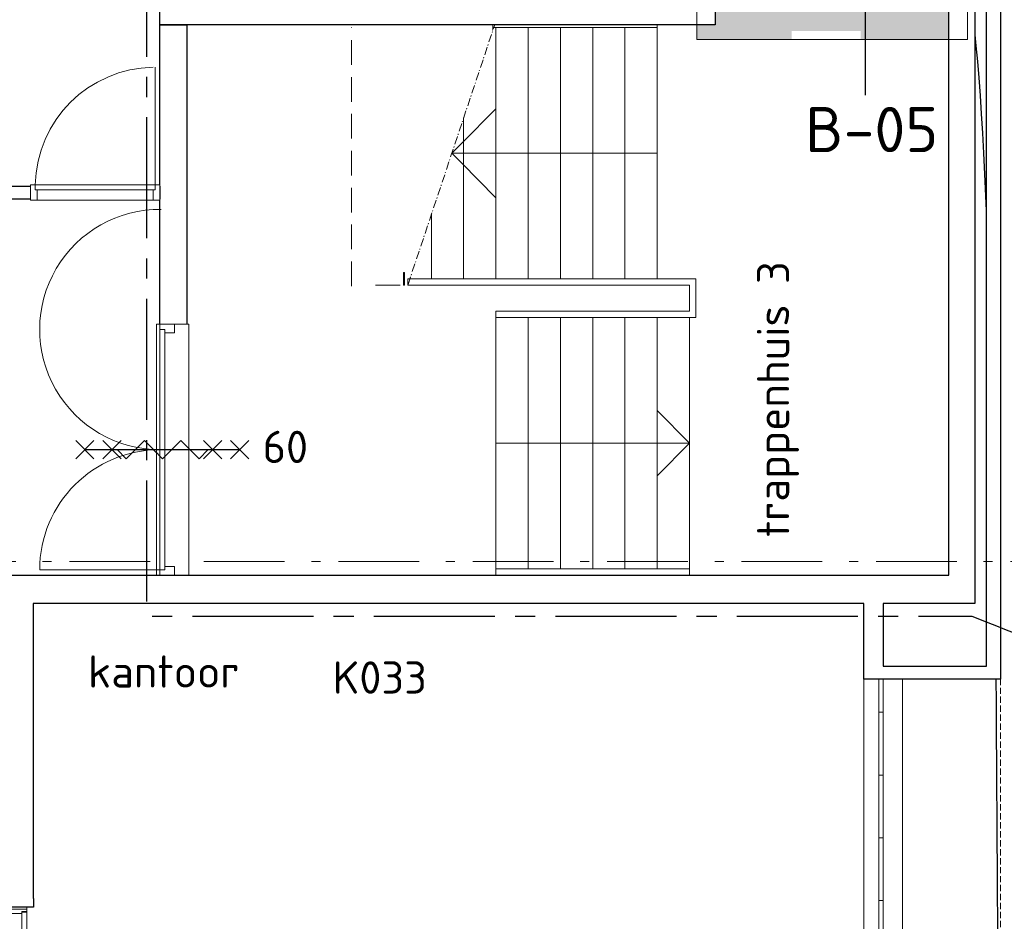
# Model space of a CAD drawing. Header units: millimetres. Extents: x -28579 to 211491, y -26192 to 102706.
# Tile 41 of 48: x 73573 to 81202, y 10108 to 17090. Entities that reach past the tile are written whole.
import ezdxf

# ---------------------------------------------------------------- set-up
doc = ezdxf.new("R2010")
doc.units = ezdxf.units.MM
doc.header["$LTSCALE"] = 100
doc.header["$PDMODE"] = 1
doc.header["$PDSIZE"] = -2
for name, pattern in [('B0202', [28.125, 18.75, -3.125, 3.125, -3.125]), ('HIDDEN', [9.525, 6.35, -3.175]), ('STYLE_02', [0.694427, 0.486069, -0.208359]), ('STYLE_06', [1.041641, 0.625, -0.208282, 0.069427, -0.138931])]:
    doc.linetypes.add(name, pattern=pattern)
for name, color, linetype in [('AA22FJ9-_GIPS', 251, 'Continuous'), ('AL22FF1-_KALKZANDST', 2, 'Continuous'), ('AL65_BEVEILIGING', 1, 'Continuous'), ('br.compartimentering', 4, 'B0202')]:
    doc.layers.add(name, color=color, linetype=linetype)
doc.layers.add('Dimension', color=7, linetype='Continuous', lineweight=5)
doc.layers.add('None', color=7, linetype='Continuous', lineweight=5)
doc.layers.add('hulplijn', color=30, linetype='Continuous', plot=False)
doc.layers.add('hulplijnen', color=6, linetype='Continuous', plot=False)
doc.styles.add('03_100', font='isocpeur.ttf')
doc.styles.add('Tekton Plus Regular', font='isocpeur.ttf')
doc.dimstyles.new('JW __', dxfattribs={"dimtxt": 211.792969, "dimasz": 150.068359, "dimexe": 316.999999, "dimexo": 158.999999, "dimgap": 0.5, "dimtad": 1, "dimdec": 0, "dimzin": 15, "dimtxsty": 'Tekton Plus Regular', "dimblk": 'DOT', "dimcen": 0, "dimse1": 1, "dimse2": 1, "dimazin": 0, "dimtfac": 0.8, "dimtdec": 0, "dimtix": 1, "dimtmove": 0, "dimatfit": 0, "dimldrblk": 'DOT', "dimfxl": 1, "dimfrac": 2, "dimtolj": 1, "dimtzin": 15, "dimarcsym": 0})

# ---------------------------------------------------------------- blocks, each defined once
blk = doc.blocks.new('Group-25')
at = {"color": 8, "linetype": 'Continuous', "lineweight": 5}
blk.add_wipeout([(19015, -8033), (19015, -7167), (19145, -7167), (19145, -8033)], dxfattribs=at).dxf.layer = 'None'
at = {"layer": 'None', "color": 8, "linetype": 'Continuous', "lineweight": 5}
blk.add_lwpolyline([(19015, -8033), (19015, -7167), (19145, -7167), (19145, -8033)], close=True, dxfattribs=at)
at = {"color": 8, "linetype": 'Continuous', "lineweight": 5}
blk.add_wipeout([(19106, -8010), (19106, -7190), (19145, -7190), (19145, -8010)], dxfattribs=at).dxf.layer = 'None'
at = {"layer": 'None', "color": 8, "linetype": 'Continuous', "lineweight": 5}
blk.add_lwpolyline([(19106, -8010), (19106, -7190), (19145, -7190), (19145, -8010)], close=True, dxfattribs=at)
at = {"color": 8, "linetype": 'Continuous', "lineweight": 5}
blk.add_wipeout([(19020, -8000), (19020, -7200), (19106, -7200), (19106, -8000)], dxfattribs=at).dxf.layer = 'None'
at = {"layer": 'None', "color": 8, "linetype": 'Continuous', "lineweight": 5}
for p, q in [((19030, -7167), (19130, -7167)), ((19318, -7598), (18818, -7598)), ((19030, -8033), (19130, -8033))]:
    blk.add_line(p, q, dxfattribs=at)
for points in [[(19130, -7150), (19145, -7150), (19145, -7185), (19106, -7185), (19106, -7200), (19015, -7200), (19015, -7150), (19030, -7150)], [(19130, -8050), (19145, -8050), (19145, -8015), (19106, -8015), (19106, -8000), (19015, -8000), (19015, -8050), (19030, -8050)]]:
    blk.add_lwpolyline(points, dxfattribs=at)
blk.add_lwpolyline([(19020, -8000), (19020, -7200), (19106, -7200), (19106, -8000)], close=True, dxfattribs=at)
blk = doc.blocks.new('Group-31')
at = {"color": 8, "linetype": 'Continuous', "lineweight": 5}
blk.add_wipeout([(25748, -5385), (25780, -5385), (25780, -5642), (25748, -5642)], dxfattribs=at).dxf.layer = 'None'
at = {"layer": 'None', "color": 8, "linetype": 'Continuous', "lineweight": 5}
blk.add_lwpolyline([(25748, -5385), (25780, -5385), (25780, -5642), (25748, -5642)], close=True, dxfattribs=at)
at = {"color": 8, "linetype": 'Continuous', "lineweight": 5}
blk.add_wipeout([(25748, -5642), (25780, -5642), (25780, -6128), (25748, -6128)], dxfattribs=at).dxf.layer = 'None'
at = {"layer": 'None', "color": 8, "linetype": 'Continuous', "lineweight": 5}
blk.add_lwpolyline([(25748, -5642), (25780, -5642), (25780, -6128), (25748, -6128)], close=True, dxfattribs=at)
at = {"color": 8, "linetype": 'Continuous', "lineweight": 5}
blk.add_wipeout([(25748, -6128), (25780, -6128), (25780, -6614), (25748, -6614)], dxfattribs=at).dxf.layer = 'None'
at = {"layer": 'None', "color": 8, "linetype": 'Continuous', "lineweight": 5}
blk.add_lwpolyline([(25748, -6128), (25780, -6128), (25780, -6614), (25748, -6614)], close=True, dxfattribs=at)
at = {"color": 8, "linetype": 'Continuous', "lineweight": 5}
blk.add_wipeout([(25748, -6614), (25780, -6614), (25780, -7100), (25748, -7100)], dxfattribs=at).dxf.layer = 'None'
at = {"layer": 'None', "color": 8, "linetype": 'Continuous', "lineweight": 5}
blk.add_lwpolyline([(25748, -6614), (25780, -6614), (25780, -7100), (25748, -7100)], close=True, dxfattribs=at)
at = {"color": 8, "linetype": 'Continuous', "lineweight": 5}
blk.add_wipeout([(25748, -7100), (25780, -7100), (25780, -7585), (25748, -7585)], dxfattribs=at).dxf.layer = 'None'
at = {"layer": 'None', "color": 8, "linetype": 'Continuous', "lineweight": 5}
blk.add_lwpolyline([(25748, -7100), (25780, -7100), (25780, -7585), (25748, -7585)], close=True, dxfattribs=at)
blk = doc.blocks.new('_DOT')
at = {"color": 0, "linetype": 'ByBlock', "lineweight": -2}
blk.add_line((-0.5, 0), (-1, 0), dxfattribs=at)
at = {"color": 0, "linetype": 'ByBlock', "lineweight": -2, "const_width": 0.5}
blk.add_lwpolyline([(-0.25, 0, 1), (0.25, 0, 1)], format="xyb", close=True, dxfattribs=at)
blk = doc.blocks.new('*D327')
at = {"layer": 'Defpoints', "color": 0, "linetype": 'Continuous', "lineweight": 0, "ltscale": 0.5, "transparency": 16777216}
for p in [(81173, 17393), (83153, 12893), (87768, 12893)]:
    blk.add_point(p, dxfattribs=at)
at = {"layer": 'Dimension', "color": 0, "linetype": 'Continuous', "lineweight": -2, "ltscale": 0.5, "transparency": 16777216}
blk.add_line((87768, 17242.9), (87768, 13043.1), dxfattribs=at)
at = {"layer": 'Dimension', "color": 0, "linetype": 'Continuous', "lineweight": -2, "ltscale": 0.5, "transparency": 16777216, "xscale": 150.068359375, "yscale": 150.068359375, "zscale": 150.068359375}
for p, rotation in [((87768, 17393), 90), ((87768, 12893), 270)]:
    blk.add_blockref('_DOT', p, dxfattribs=dict(at, rotation=rotation))
at = {"layer": 'Dimension', "color": 0, "linetype": 'Continuous', "lineweight": 15, "ltscale": 0.5, "transparency": 16777216, "insert": (87640.4, 15143), "char_height": 235.1, "attachment_point": 5, "rotation": 90, "style": 'Tekton Plus Regular'}
blk.add_mtext('\\A1;4500', dxfattribs=at)
blk = doc.blocks.new('60min br.w.')
at = {"layer": 'AL65_BEVEILIGING'}
for p, q in [((-670.7, 70.7), (-529.3, -70.7)), ((-670.7, -70.7), (-529.3, 70.7)), ((-600, 0), (600, 0)), ((-460.7, 70.7), (-319.3, -70.7)), ((-460.7, -70.7), (-319.3, 70.7)), ((319.3, -70.7), (460.7, 70.7)), ((319.3, 70.7), (460.7, -70.7)), ((529.3, -70.7), (670.7, 70.7)), ((529.3, 70.7), (670.7, -70.7))]:
    blk.add_line(p, q, dxfattribs=at)
blk.add_lwpolyline([(-350.8, 0), (-280.1, -70.7), (-138.7, 70.7), (2.7, -70.7), (144.2, 70.7), (285.6, -70.7), (356.3, 0)], dxfattribs=at)
at = {"layer": 'AL65_BEVEILIGING', "style": '03_100'}
blk.add_text('60', height=250, dxfattribs=at).set_placement((777.2, -103.7))

msp = doc.modelspace()

# ---------------------------------------------------------------- hatches: boundary and pattern name
at = {"layer": 'AA22FJ9-_GIPS', "linetype": 'Continuous', "lineweight": 0, "ltscale": 0.5}
msp.add_hatch(color=256, dxfattribs=at).paths.add_polyline_path([(78820.25981, 16937.09558), (80915.72806, 16937.09558), (80915.72806, 17409.31758), (78820.25981, 17409.31758)])

# ---------------------------------------------------------------- linework, layer by layer
at = {"layer": 'AL22FF1-_KALKZANDST'}
msp.add_lwpolyline([(70912, 15801), (74658, 15801), (74658, 15701), (70912, 15701)], close=True, dxfattribs=at)
at = {"layer": 'AL65_BEVEILIGING'}
msp.add_line((80127, 16505.12679), (80127, 17828.87321), dxfattribs=at)
at = {"layer": 'hulplijn'}
msp.add_open_spline([(70953, -21177), (70953, -18652), (70953, -16127), (76046.5, -16127), (81140, -16127), (81140, 618), (81140, 17363), (80038.5, 17421), (78937, 17479), (78937, 20249), (78937, 23019), (76515, 23070), (74093, 23121), (74093, 23821), (74093, 24521), (74691, 24521), (75289, 24521), (75289, 25021), (75289, 25521), (80201, 25521), (85113, 25521), (85824, 4712), (86535, -16097), (86510, -16097), (86485, -16097), (86485, -16112), (86485, -16127), (86510, -16127), (86535, -16127), (86533, -16470), (86485, -16802), (86485, -18989.5), (86485, -21177), (83823.5, -21177), (81162, -21177), (76057.5, -21177), (70953, -21177)], degree=2, knots=[0, 0, 0, 1, 1, 2, 2, 3, 3, 4, 4, 5, 5, 6, 6, 7, 7, 8, 8, 9, 9, 10, 10, 11, 11, 12, 12, 13, 13, 14, 14, 15, 15, 16, 16, 17, 17, 18, 18, 18], dxfattribs=at)
at = {"layer": 'None', "color": 8, "linetype": 'HIDDEN', "lineweight": 5, "ltscale": 0.3}
msp.add_line((76143, 15026), (76143, 17028), dxfattribs=at)
at = {"layer": 'None', "color": 8, "linetype": 'STYLE_02', "lineweight": 5}
msp.add_line((81173, -15562), (81173, 11983), dxfattribs=at)

# ---------------------------------------------------------------- next in the draw order: block references
at = {"layer": 'None', "color": 7}
msp.add_blockref('Group-25', (54483, 17368), dxfattribs=at)

# ---------------------------------------------------------------- next in the draw order: wipeouts: each hides what was drawn before it
at = {"color": 8, "linetype": 'Continuous', "lineweight": 5}
for points in [[(81173, 17363), (81173, 11983), (81063, 11983), (80663.808, 11983), (80663.808, 12083), (81063, 12083), (81063, 12205), (81063, 12431), (81063, 12542), (81063, 16152), (81063, 16532), (81063, 16626), (81063, 16940), (81063, 17253), (80973, 17253), (80973, 16940), (80973, 16626), (80973, 16532), (80973, 12788), (80973, 12761), (80973, 12569), (80663.808, 12569), (80663.808, 12788), (80691, 12788), (80773, 12788), (80773, 16532), (80773, 16626), (80773, 16940), (80773, 17253), (80773, 17363), (80973, 17363), (81063, 17363)], [(76330, 15033), (78513, 15033), (78513, 17078), (77013, 17078)], [(77263, 12838), (78763, 12838), (78763, 12788), (77263, 12788)], [(80113, 11983), (80413, 11983), (80413, -6247), (80113, -6247)]]:
    msp.add_wipeout(points, dxfattribs=at).dxf.layer = 'None'
at = {"color": 1, "linetype": 'Continuous', "lineweight": 35}
msp.add_wipeout([(74102, 11714.48), (75658.10011, 11714.48), (75658.10011, 12248), (74102, 12248)], dxfattribs=at).dxf.layer = 'None'

# ---------------------------------------------------------------- next in the draw order: linework, layer by layer
at = {"layer": 'None', "color": 8, "linetype": 'HIDDEN', "lineweight": 5, "ltscale": 0.3}
msp.add_lwpolyline([(76330, 15033), (78513, 15033), (78513, 17078), (77013, 17078)], dxfattribs=at)
at = {"layer": 'None', "color": 8, "linetype": 'Continuous', "lineweight": 5}
for points in [[(77263, 12838), (78763, 12838), (78763, 12788), (77263, 12788)], [(80113, 11983), (80413, 11983), (80413, -6247), (80113, -6247)]]:
    msp.add_lwpolyline(points, close=True, dxfattribs=at)

# ---------------------------------------------------------------- next in the draw order: texts
at = {"layer": 'None', "color": 1, "insert": (74102, 12166.99172), "char_height": 250, "attachment_point": 1, "line_spacing_factor": 0.976858, "style": 'Tekton Plus Regular'}
msp.add_mtext('kantoor', dxfattribs=at)

# ---------------------------------------------------------------- next in the draw order: dimensions: what is measured, and where the dimension line sits
at = {"layer": 'Dimension', "color": 140, "linetype": 'Continuous', "lineweight": 15}
dim = msp.add_linear_dim(base=(87768, 12893), p1=(81173, 17393), p2=(83153, 12893), angle=90, dimstyle='JW __', override={"dimtxt": 235.103516, "dimgap": 10, "dimpost": '<>', "dimtxsty": 'Tekton Plus Regular', "dimtmove": 2}, dxfattribs=at)
dim.commit()
dim.dimension.update_dxf_attribs({"geometry": '*D327', "text_midpoint": (87640.44824, 15143)})

# ---------------------------------------------------------------- next in the draw order: block references
at = {"layer": 'None', "color": 7}
msp.add_blockref('Group-31', (54483, 17368), dxfattribs=at)

# ---------------------------------------------------------------- next in the draw order: wipeouts: each hides what was drawn before it
at = {"color": 8, "linetype": 'Continuous', "lineweight": 5}
for points in [[(77240, 17051), (78513, 17051), (78513, 17001), (77240, 17001)], [(76763, 15581), (76763, 15083), (76596, 15083)], [(78513, 14783), (78763, 14783), (78763, 12838), (78513, 12838)]]:
    msp.add_wipeout(points, dxfattribs=at).dxf.layer = 'None'

# ---------------------------------------------------------------- next in the draw order: linework, layer by layer
at = {"layer": 'None', "color": 8, "linetype": 'Continuous', "lineweight": 5}
for points in [[(77240, 17051), (78513, 17051), (78513, 17001), (77240, 17001)], [(78513, 14783), (78763, 14783), (78763, 12838), (78513, 12838)]]:
    msp.add_lwpolyline(points, close=True, dxfattribs=at)
msp.add_lwpolyline([(76763, 15581), (76763, 15083), (76596, 15083)], dxfattribs=at)

# ---------------------------------------------------------------- next in the draw order: wipeouts: each hides what was drawn before it
at = {"color": 8, "linetype": 'Continuous', "lineweight": 5}
msp.add_wipeout([(80663.808, 12788), (80663.808, 12569), (80404, 12569), (80263, 12569), (80263, 12542), (80263, 12083), (80663.808, 12083), (80663.808, 11983), (80335, 11983), (80113, 11983), (80113, 12083), (80113, 12205), (80113, 12209), (80113, 12539), (80113, 12542), (80113, 12568), (73678, 12568), (73678, 10283), (73679, 10283), (73679, 10218), (73458, 10218), (73458, 12788), (73678, 12788), (80113, 12788), (80335, 12788)], dxfattribs=at).dxf.layer = 'None'

# ---------------------------------------------------------------- next in the draw order: linework, layer by layer
at = {"layer": 'AL22FF1-_KALKZANDST'}
for points in [[(80263, 12542), (80263, 12083), (81063, 12083), (81063, 12205), (81063, 12431), (81063, 12542), (81063, 16152), (81063, 16532), (81063, 16626), (81063, 16940), (81063, 17253), (80973, 17253), (80973, 16940), (80973, 16626), (80973, 16532), (80973, 12788), (80973, 12761), (80973, 12569), (80404, 12569), (80263, 12569)], [(74658, 17051), (74868, 17051), (74868, 12788), (74658, 12788)]]:
    msp.add_lwpolyline(points, close=True, dxfattribs=at)

# ---------------------------------------------------------------- next in the draw order: wipeouts: each hides what was drawn before it
at = {"color": 8, "linetype": 'Continuous', "lineweight": 5}
for points in [[(78263, 17028), (78513, 17028), (78513, 15083), (78263, 15083)], [(77013, 16330), (77013, 15083), (76763, 15083), (76763, 15581)], [(78263, 14783), (78513, 14783), (78513, 12838), (78263, 12838)]]:
    msp.add_wipeout(points, dxfattribs=at).dxf.layer = 'None'

# ---------------------------------------------------------------- next in the draw order: linework, layer by layer
at = {"layer": 'None', "color": 8, "linetype": 'Continuous', "lineweight": 5}
for points in [[(78263, 17028), (78513, 17028), (78513, 15083), (78263, 15083)], [(78263, 14783), (78513, 14783), (78513, 12838), (78263, 12838)]]:
    msp.add_lwpolyline(points, close=True, dxfattribs=at)
msp.add_lwpolyline([(77013, 16330), (77013, 15083), (76763, 15083), (76763, 15581)], dxfattribs=at)
at = {"layer": 'None', "color": 8, "linetype": 'Continuous', "lineweight": 5, "flags": 128}
msp.add_lwpolyline([(78513, 14062.19298), (78763, 13810), (78513, 13557.80702)], close=True, dxfattribs=at)

# ---------------------------------------------------------------- next in the draw order: wipeouts: each hides what was drawn before it
at = {"color": 8, "linetype": 'Continuous', "lineweight": 5}
for points in [[(78013, 17028), (78263, 17028), (78263, 15083), (78013, 15083)], [(78013, 14783), (78263, 14783), (78263, 12838), (78013, 12838)]]:
    msp.add_wipeout(points, dxfattribs=at).dxf.layer = 'None'

# ---------------------------------------------------------------- next in the draw order: linework, layer by layer
at = {"layer": 'None', "color": 8, "linetype": 'Continuous', "lineweight": 5}
for points in [[(78013, 17028), (78263, 17028), (78263, 15083), (78013, 15083)], [(78013, 14783), (78263, 14783), (78263, 12838), (78013, 12838)]]:
    msp.add_lwpolyline(points, close=True, dxfattribs=at)

# ---------------------------------------------------------------- next in the draw order: wipeouts: each hides what was drawn before it
at = {"color": 8, "linetype": 'Continuous', "lineweight": 5}
for points in [[(77763, 17028), (78013, 17028), (78013, 15083), (77763, 15083)], [(77763, 14783), (78013, 14783), (78013, 12838), (77763, 12838)]]:
    msp.add_wipeout(points, dxfattribs=at).dxf.layer = 'None'

# ---------------------------------------------------------------- next in the draw order: linework, layer by layer
at = {"layer": 'None', "color": 8, "linetype": 'Continuous', "lineweight": 5}
for points in [[(77763, 17028), (78013, 17028), (78013, 15083), (77763, 15083)], [(77763, 14783), (78013, 14783), (78013, 12838), (77763, 12838)]]:
    msp.add_lwpolyline(points, close=True, dxfattribs=at)

# ---------------------------------------------------------------- next in the draw order: wipeouts: each hides what was drawn before it
at = {"color": 8, "linetype": 'Continuous', "lineweight": 5}
for points in [[(77513, 17028), (77763, 17028), (77763, 15083), (77513, 15083)], [(77513, 14783), (77763, 14783), (77763, 12838), (77513, 12838)]]:
    msp.add_wipeout(points, dxfattribs=at).dxf.layer = 'None'

# ---------------------------------------------------------------- next in the draw order: linework, layer by layer
at = {"layer": 'None', "color": 8, "linetype": 'Continuous', "lineweight": 5}
for points in [[(77513, 17028), (77763, 17028), (77763, 15083), (77513, 15083)], [(77513, 14783), (77763, 14783), (77763, 12838), (77513, 12838)]]:
    msp.add_lwpolyline(points, close=True, dxfattribs=at)

# ---------------------------------------------------------------- next in the draw order: wipeouts: each hides what was drawn before it
at = {"color": 8, "linetype": 'Continuous', "lineweight": 5}
for points in [[(77263, 17028), (77513, 17028), (77513, 15083), (77263, 15083)], [(77263, 14783), (77513, 14783), (77513, 12838), (77263, 12838)]]:
    msp.add_wipeout(points, dxfattribs=at).dxf.layer = 'None'

# ---------------------------------------------------------------- next in the draw order: linework, layer by layer
at = {"layer": 'None', "color": 8, "linetype": 'Continuous', "lineweight": 5}
msp.add_line((77263, 13810), (78763, 13810), dxfattribs=at)
at = {"layer": 'None', "color": 8, "linetype": 'STYLE_06', "lineweight": 5, "ltscale": 10}
msp.add_line((64584, 12893), (89459, 12893), dxfattribs=at)
at = {"layer": 'None', "color": 8, "linetype": 'Continuous', "lineweight": 5}
for points in [[(77263, 17028), (77513, 17028), (77513, 15083), (77263, 15083)], [(77263, 14783), (77513, 14783), (77513, 12838), (77263, 12838)]]:
    msp.add_lwpolyline(points, close=True, dxfattribs=at)

# ---------------------------------------------------------------- next in the draw order: wipeouts: each hides what was drawn before it
at = {"color": 8, "linetype": 'Continuous', "lineweight": 5}
msp.add_wipeout([(77246, 17028), (77263, 17028), (77263, 15083), (77013, 15083), (77013, 16330)], dxfattribs=at).dxf.layer = 'None'

# ---------------------------------------------------------------- next in the draw order: linework, layer by layer
at = {"layer": 'None', "color": 8, "linetype": 'Continuous', "lineweight": 5}
for p, q in [((76921, 16055), (77263, 16400)), ((78513, 16055), (76921, 16055)), ((76921, 16055), (77263, 15710))]:
    msp.add_line(p, q, dxfattribs=at)
msp.add_lwpolyline([(77246, 17028), (77263, 17028), (77263, 15083), (77013, 15083), (77013, 16330)], dxfattribs=at)

# ---------------------------------------------------------------- next in the draw order: wipeouts: each hides what was drawn before it
at = {"color": 8, "linetype": 'Continuous', "lineweight": 5}
msp.add_wipeout([(78763, 15033), (78763, 14833), (77261, 14833), (77261, 14783), (78763, 14783), (78813, 14783), (78813, 15083), (78763, 15083), (76580, 15083), (76580, 15033), (77261, 15033)], dxfattribs=at).dxf.layer = 'None'

# ---------------------------------------------------------------- next in the draw order: linework, layer by layer
at = {"layer": 'None', "color": 8, "linetype": 'Continuous', "lineweight": 5}
msp.add_lwpolyline([(78763, 15033), (78763, 14833), (77261, 14833), (77261, 14783), (78763, 14783), (78813, 14783), (78813, 15083), (78763, 15083), (76580, 15083), (76580, 15033), (77261, 15033)], close=True, dxfattribs=at)

# ---------------------------------------------------------------- next in the draw order: wipeouts: each hides what was drawn before it
at = {"color": 8, "linetype": 'Continuous', "lineweight": 5}
msp.add_wipeout([(76555, 15133), (76546, 15133), (76546, 15033), (76555, 15033)], dxfattribs=at).dxf.layer = 'None'

# ---------------------------------------------------------------- next in the draw order: linework, layer by layer
at = {"layer": 'AL22FF1-_KALKZANDST'}
for points in [[(73458, 12788), (73678, 12788), (80113, 12788), (80335, 12788), (80691, 12788), (80773, 12788), (80773, 16532), (80773, 16626), (80773, 16940), (80773, 17253)], [(81173, 17253), (81173, 16940), (81173, 16626), (81173, 16532), (81173, 16152), (81173, 12431), (81173, 12205), (81173, 11983), (81063, 11983), (80335, 11983), (80113, 11983), (80113, 12083), (80113, 12205), (80113, 12209), (80113, 12539), (80113, 12542), (80113, 12568), (73678, 12568), (73678, 10283), (73679, 10283), (73679, 10218), (73458, 10218)]]:
    msp.add_lwpolyline(points, dxfattribs=at)
at = {"layer": 'None', "color": 8, "linetype": 'STYLE_06', "lineweight": 5}
msp.add_line((77262, 17075), (76580, 15033), dxfattribs=at)
at = {"layer": 'None', "color": 8, "linetype": 'Continuous', "lineweight": 5}
msp.add_lwpolyline([(76555, 15133), (76546, 15133), (76546, 15033), (76555, 15033)], close=True, dxfattribs=at)

# ---------------------------------------------------------------- next in the draw order: wipeouts: each hides what was drawn before it
at = {"color": 8, "linetype": 'Continuous', "lineweight": 5}
msp.add_wipeout([(78763, 17051), (78563, 17051), (77001, 17051), (76571, 17051), (76546, 17051), (75881, 17051), (74913, 17051), (74740, 17051), (74658, 17051), (74658, 17271), (74740, 17271), (74913, 17271), (75431, 17271), (75881, 17271), (76546, 17271), (76571, 17271), (77001, 17271), (78563, 17271), (78563, 17807), (78563, 18433), (78563, 19255), (78563, 19589), (78563, 19809), (78563, 20607), (78563, 22165), (78563, 22597), (78563, 22731), (78218, 22731), (78218, 22949), (78563, 22949), (78783, 22949), (78783, 22597), (78783, 22165), (78783, 19809), (78783, 19589), (78783, 18433), (78783, 17807), (78783, 17271), (78783, 17151), (78853, 17151), (78853, 17807), (78853, 18433), (78853, 22165), (78853, 22597), (78853, 23019), (78218, 23019), (78218, 23128), (78853, 23128), (78963, 23128), (78963, 23019), (78963, 22597), (78963, 22165), (78963, 18433), (78963, 17807), (78963, 17151), (78963, 17051), (78853, 17051)], dxfattribs=at).dxf.layer = 'None'
at = {"color": 1, "linetype": 'Continuous', "lineweight": 35}
msp.add_wipeout([(80088.52, 14197), (80088.52, 17002.92019), (79555, 17002.92019), (79555, 14197)], dxfattribs=at).dxf.layer = 'None'
at = {"color": 8, "linetype": 'Continuous', "lineweight": 15}
msp.add_wipeout([(74658, 15691), (73658, 15691), (73658, 15811), (74658, 15811)], dxfattribs=at).dxf.layer = 'None'
at = {"color": 255, "linetype": 'Continuous', "lineweight": 5}
msp.add_wipeout([(74633, 14732), (74883, 14732), (74883, 12788), (74633, 12788)], dxfattribs=at).dxf.layer = 'None'
at = {"color": 92, "linetype": 'Continuous', "lineweight": 25}
msp.add_wipeout([(75998, 11741.96), (76972.68002, 11741.96), (76972.68002, 12188), (75998, 12188)], dxfattribs=at).dxf.layer = 'None'
at = {"color": 43, "linetype": 'Continuous', "lineweight": 9}
msp.add_wipeout([(74156, 10413.68), (79072.27991, 10413.68), (79072.27991, 11444), (74156, 11444)], dxfattribs=at).dxf.layer = 'None'

# ---------------------------------------------------------------- next in the draw order: linework, layer by layer
at = {"layer": 'AL22FF1-_KALKZANDST'}
msp.add_lwpolyline([(78963, 17221), (78963, 17051), (78853, 17051), (78763, 17051), (78563, 17051), (77001, 17051), (76571, 17051), (76546, 17051), (75881, 17051), (74913, 17051), (74740, 17051), (74658, 17051), (74658, 17271)], dxfattribs=at)
at = {"layer": 'hulplijnen', "linetype": 'Continuous', "lineweight": 0, "ltscale": 0.5}
msp.add_lwpolyline([(78820.25981, 16937.09558), (80915.72806, 16937.09558), (80915.72806, 17409.31758), (78820.25981, 17409.31758)], close=True, dxfattribs=at)
at = {"layer": 'hulplijnen', "linetype": 'Continuous', "lineweight": 5}
msp.add_lwpolyline([(74633, 14732), (74883, 14732), (74883, 12788), (74633, 12788)], close=True, dxfattribs=at)
at = {"layer": 'None', "color": 140, "linetype": 'Continuous', "lineweight": 15}
msp.add_line((74678, 12830), (73728, 12830), dxfattribs=at)
at = {"layer": 'None', "color": 8, "linetype": 'Continuous', "lineweight": 15}
msp.add_lwpolyline([(74658, 15691), (73658, 15691), (73658, 15811), (74658, 15811)], close=True, dxfattribs=at)

# ---------------------------------------------------------------- next in the draw order: texts
at = {"layer": 'None', "color": 92, "insert": (79658.69819, 16413.85224), "char_height": 350, "attachment_point": 1, "line_spacing_factor": 0.976858, "style": 'Tekton Plus Regular'}
msp.add_mtext('B-05', dxfattribs=at)
at = {"layer": 'None', "color": 1, "insert": (79285.48059, 13081.19288), "char_height": 250, "attachment_point": 1, "rotation": 90, "line_spacing_factor": 0.976858, "style": 'Tekton Plus Regular'}
msp.add_mtext('trappenhuis 3', dxfattribs=at)
at = {"layer": 'None', "color": 1, "insert": (75998, 12120.27445), "char_height": 250, "attachment_point": 1, "line_spacing_factor": 0.976858, "style": 'Tekton Plus Regular'}
msp.add_mtext('K033', dxfattribs=at)

# ---------------------------------------------------------------- next in the draw order: wipeouts: each hides what was drawn before it
at = {"color": 140, "linetype": 'Continuous', "lineweight": 15}
for points in [[(73708, 15691), (73658, 15691), (73658, 15811), (73708, 15811)], [(74658, 15691), (74608, 15691), (74608, 15811), (74658, 15811)], [(74658, 14732), (74772, 14732), (74772, 14665), (74658, 14665)], [(74658, 12855), (74658, 12788), (74772, 12788), (74772, 12855)]]:
    msp.add_wipeout(points, dxfattribs=at).dxf.layer = 'None'

# ---------------------------------------------------------------- next in the draw order: linework, layer by layer
at = {"layer": 'None', "color": 140, "linetype": 'Continuous', "lineweight": 15}
for points in [[(73708, 15691), (73658, 15691), (73658, 15811), (73708, 15811)], [(74658, 15691), (74608, 15691), (74608, 15811), (74658, 15811)], [(74658, 14732), (74772, 14732), (74772, 14665), (74658, 14665)], [(74658, 12855), (74658, 12788), (74772, 12788), (74772, 12855)]]:
    msp.add_lwpolyline(points, close=True, dxfattribs=at)

# ---------------------------------------------------------------- next in the draw order: wipeouts: each hides what was drawn before it
at = {"color": 140, "linetype": 'Continuous', "lineweight": 15}
for points in [[(74623, 15771), (73693, 15771), (73693, 15811), (74623, 15811)], [(74658, 14690), (74698, 14690), (74698, 13760), (74658, 13760)]]:
    msp.add_wipeout(points, dxfattribs=at).dxf.layer = 'None'

# ---------------------------------------------------------------- next in the draw order: linework, layer by layer
at = {"layer": 'None', "color": 140, "linetype": 'Continuous', "lineweight": 15}
msp.add_line((74623, 15811), (74623, 16721), dxfattribs=at)
for points in [[(74623, 15771), (73693, 15771), (73693, 15811), (74623, 15811)], [(74658, 14690), (74698, 14690), (74698, 13760), (74658, 13760)]]:
    msp.add_lwpolyline(points, close=True, dxfattribs=at)
msp.add_arc((74623, 15791), 930.12096, 90.924045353, 178.768022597, dxfattribs=at)

# ---------------------------------------------------------------- next in the draw order: wipeouts: each hides what was drawn before it
at = {"color": 140, "linetype": 'Continuous', "lineweight": 15}
msp.add_wipeout([(74658, 13760), (74658, 12830), (74698, 12830), (74698, 13760)], dxfattribs=at).dxf.layer = 'None'

# ---------------------------------------------------------------- next in the draw order: linework, layer by layer
at = {"layer": 'br.compartimentering', "color": 4, "linetype": 'B0202', "ltscale": 0.5, "flags": 128}
msp.add_lwpolyline([(81436.28176, 12275.02437), (80953.65609, 12469), (74558, 12469), (74558, 17371), (78913.42915, 17371), (79160.83485, 17696.19025)], dxfattribs=at)
at = {"layer": 'None', "color": 140, "linetype": 'Continuous', "lineweight": 15}
msp.add_lwpolyline([(74658, 13760), (74658, 12830), (74698, 12830), (74698, 13760)], close=True, dxfattribs=at)
for centre, radius, start, end in [((74658, 14690), 930.07742, 89.260740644, 270), ((74658, 12830), 930, 90, 180)]:
    msp.add_arc(centre, radius, start, end, dxfattribs=at)

# ---------------------------------------------------------------- next in the draw order: block references
at = {"layer": 'AL65_BEVEILIGING'}
msp.add_blockref('60min br.w.', (74678, 13760), dxfattribs=at)

doc.saveas('drawing.dxf')
